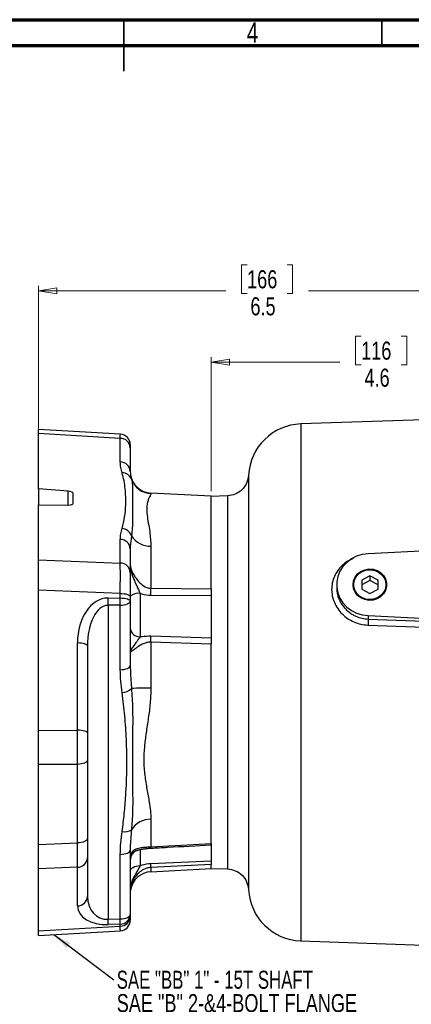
# Model space of a CAD drawing. Header units: inches. Extents: x 0.6 to 16.3, y 0.2 to 11.5.
# Tile 10 of 16: x 7.7 to 10.7, y 4 to 11.5. Entities that reach past the tile are written whole.
import ezdxf

# ---------------------------------------------------------------- set-up
doc = ezdxf.new("R2010")
doc.units = ezdxf.units.IN
doc.header["$MEASUREMENT"] = 0
doc.styles.add('SLDTEXTSTYLE0', font='TXT', dxfattribs={"width": 0.75})
doc.styles.add('SLDTEXTSTYLE2', font='TXT', dxfattribs={"width": 0.695652})
doc.dimstyles.new('SLDDIMSTYLE0', dxfattribs={"dimtxt": 0.137795, "dimasz": 0.14, "dimexe": 0, "dimexo": 0.0625, "dimgap": 0.034449, "dimtad": 0, "dimdec": 1, "dimlfac": 1.5, "dimrnd": 1e-09, "dimzin": 12, "dimdsep": 46, "dimtxsty": 'SLDTEXTSTYLE0', "dimblk1": 'CLOSED', "dimblk2": 'CLOSED', "dimsah": 1, "dimcen": 0.09, "dimadec": 0, "dimazin": 3, "dimtfac": 1, "dimtofl": 0, "dimtmove": 0, "dimatfit": 3, "dimldrblk": 'CLOSED', "dimfxl": 0, "dimfrac": 2, "dimtolj": 1, "dimtzin": 12, "dimarcsym": 0})
doc.dimstyles.new('SLDDIMSTYLE3', dxfattribs={"dimtxt": 0.137795, "dimasz": 0.14, "dimexe": 0, "dimexo": 0.0625, "dimgap": 0.034449, "dimtad": 0, "dimdec": 1, "dimlfac": 1.5, "dimrnd": 1e-09, "dimzin": 12, "dimdsep": 46, "dimtxsty": 'SLDTEXTSTYLE0', "dimblk1": 'CLOSED', "dimblk2": 'CLOSED', "dimsah": 1, "dimcen": 0.09, "dimadec": 0, "dimazin": 3, "dimtfac": 1, "dimtdec": 1, "dimtofl": 0, "dimtmove": 0, "dimatfit": 3, "dimldrblk": 'CLOSED', "dimfxl": 0, "dimfrac": 2, "dimtolj": 1, "dimtzin": 12, "dimarcsym": 0})
doc.dimstyles.new('SLDDIMSTYLE4', dxfattribs={"dimtxt": 0.18, "dimasz": 0.14, "dimexe": 0, "dimexo": 0.0625, "dimgap": 0, "dimtad": 0, "dimtih": 1, "dimtoh": 1, "dimdec": 0, "dimrnd": 1e-09, "dimzin": 0, "dimdsep": 46, "dimtxsty": 'Standard', "dimsah": 1, "dimcen": 0.09, "dimadec": 0, "dimazin": 0, "dimtfac": 0.14, "dimtdec": 0, "dimtofl": 0, "dimtmove": 0, "dimatfit": 3, "dimfxl": 0, "dimfrac": 2, "dimtolj": 1, "dimtzin": 0, "dimarcsym": 0})

# ---------------------------------------------------------------- blocks, each defined once
blk = doc.blocks.new('_Closed')
at = {"color": 0, "linetype": 'ByBlock', "lineweight": -2}
for p, q in [((-1, 0.166667), (0, 0)), ((-1, 0.166667), (-1, -0.166667)), ((0, 0), (-1, -0.166667)), ((0, 0), (-1, 0))]:
    blk.add_line(p, q, dxfattribs=at)
blk = doc.blocks.new('_D_7')
at = {"color": 7, "linetype": 'Continuous', "lineweight": 0}
for p, q in [((9.4053, 9.6265), (9.3633, 9.6265)), ((9.3633, 9.6265), (9.3633, 9.4077)), ((9.7108, 9.6265), (9.7528, 9.6265)), ((9.7528, 9.6265), (9.7528, 9.4077)), ((7.8136, 8.3785), (7.8136, 9.4674)), ((12.1756, 9.0762), (12.1756, 9.4674)), ((7.8136, 9.428), (9.2425, 9.428)), ((9.3633, 9.4077), (9.4053, 9.4077)), ((9.7528, 9.4077), (9.7108, 9.4077)), ((12.1756, 9.428), (9.8736, 9.428))]:
    blk.add_line(p, q, dxfattribs=at)
at = {"color": 7, "linetype": 'Continuous', "lineweight": 18, "xscale": 0.14, "yscale": 0.14, "rotation": 180.0000000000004}
blk.add_blockref('_Closed', (7.8136, 9.428), dxfattribs=at)
at = {"color": 7, "linetype": 'Continuous', "lineweight": 18, "xscale": 0.14, "yscale": 0.14}
blk.add_blockref('_Closed', (12.1756, 9.428), dxfattribs=at)
at = {"color": 7, "linetype": 'Continuous', "lineweight": 18, "char_height": 0.1378, "attachment_point": 1, "style": 'SLDTEXTSTYLE0'}
for s, insert in [('166', (9.4053, 9.5854)), ('6.5', (9.4308, 9.3792))]:
    blk.add_mtext(s, dxfattribs=dict(at, insert=insert))
blk = doc.blocks.new('_D_8')
at = {"color": 7, "linetype": 'Continuous', "lineweight": 0}
for p, q in [((10.2755, 9.0823), (10.2336, 9.0823)), ((10.2336, 9.0823), (10.2336, 8.8636)), ((10.581, 9.0823), (10.623, 9.0823)), ((10.623, 9.0823), (10.623, 8.8636)), ((9.1303, 7.9008), (9.1303, 8.9232)), ((9.1303, 8.8838), (10.1127, 8.8838)), ((10.2336, 8.8636), (10.2755, 8.8636)), ((10.623, 8.8636), (10.581, 8.8636)), ((12.1756, 8.8838), (10.7438, 8.8838))]:
    blk.add_line(p, q, dxfattribs=at)
at = {"color": 7, "linetype": 'Continuous', "lineweight": 18, "xscale": 0.14, "yscale": 0.14, "rotation": 180.0000000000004}
blk.add_blockref('_Closed', (9.1303, 8.8838), dxfattribs=at)
at = {"color": 7, "linetype": 'Continuous', "lineweight": 18, "xscale": 0.14, "yscale": 0.14}
blk.add_blockref('_Closed', (12.1756, 8.8838), dxfattribs=at)
at = {"color": 7, "linetype": 'Continuous', "lineweight": 18, "char_height": 0.1378, "attachment_point": 1, "style": 'SLDTEXTSTYLE0'}
for s, insert in [('116', (10.2755, 9.0412)), ('4.6', (10.301, 8.835))]:
    blk.add_mtext(s, dxfattribs=dict(at, insert=insert))
blk = doc.blocks.new('SW_NOTE_0_2')
at = {"color": 0, "linetype": 'Continuous', "lineweight": 0, "char_height": 0.137795, "attachment_point": 1}
for s, insert, style in [('SAE "BB" 1" - 15T SHAFT', (0.0231, 0.0705), 'SLDTEXTSTYLE2'), ('SAE "B" 2-&4-BOLT FLANGE', (0.0231, -0.1077), 'SLDTEXTSTYLE0')]:
    blk.add_mtext(s, dxfattribs=dict(at, insert=insert, style=style))

msp = doc.modelspace()

# ---------------------------------------------------------------- linework, layer by layer
at = {"color": 7, "linetype": 'Continuous', "lineweight": 70}
for p, q in [((0.5906, 11.4961), (16.3386, 11.4961)), ((0.7874, 11.2992), (16.1417, 11.2992))]:
    msp.add_line(p, q, dxfattribs=at)
at = {"color": 7, "linetype": 'Continuous', "lineweight": 35}
for p, q in [((8.4646, 11.4961), (8.4646, 11.1024)), ((8.4646, 11.2992), (8.4646, 11.4961)), ((10.4331, 11.2992), (10.4331, 11.4961))]:
    msp.add_line(p, q, dxfattribs=at)
at = {"color": 7, "linetype": 'Continuous', "lineweight": 25}
for p, q in [((12.1756, 8.4952), (9.8146, 8.4128)), ((8.4382, 8.3354), (7.8136, 8.3714)), ((7.8136, 8.3391), (7.8136, 8.3714)), ((7.8136, 7.9187), (7.8136, 8.3391)), ((8.4378, 8.3032), (7.8136, 8.3391)), ((8.4378, 8.1229), (8.4378, 8.3032)), ((8.5136, 8.2555), (8.5136, 8.2302)), ((8.5136, 8.2302), (8.5136, 8.05)), ((8.0408, 7.8997), (7.8136, 7.9187)), ((7.8136, 7.9187), (7.8136, 7.7969)), ((9.1303, 7.8614), (8.6716, 7.8854)), ((8.0773, 7.8085), (8.0773, 7.8817)), ((9.2565, 7.8644), (9.1303, 7.86)), ((9.1303, 7.1561), (9.1303, 7.8614)), ((7.8136, 7.7969), (8.0408, 7.7941)), ((7.8136, 7.3764), (7.8136, 7.7969)), ((8.4378, 7.3526), (8.4378, 7.5328)), ((12.1756, 7.5138), (10.3291, 7.4235)), ((8.5138, 7.4657), (8.5136, 7.4598)), ((8.5136, 7.4598), (8.5136, 7.2796)), ((8.6716, 7.4808), (8.6716, 7.1598)), ((7.8136, 7.3764), (8.4378, 7.3526)), ((7.8136, 7.1444), (7.8136, 7.3764)), ((8.5136, 7.2796), (8.5136, 7.0973)), ((10.3423, 7.2547), (10.2798, 7.221)), ((10.2798, 7.221), (10.2798, 7.1536)), ((10.3423, 7.2188), (10.2798, 7.1852)), ((10.4048, 7.221), (10.3423, 7.2547)), ((10.3423, 7.2547), (10.3423, 7.2188)), ((10.4048, 7.1852), (10.3423, 7.2188)), ((10.4048, 7.1536), (10.4048, 7.221)), ((8.4378, 7.1206), (7.8136, 7.1444)), ((7.8136, 6.0762), (7.8136, 7.1444)), ((8.6716, 7.1598), (9.1303, 7.1561)), ((9.1303, 7.1561), (9.1303, 6.7349)), ((10.089, 7.1873), (10.089, 7.1655)), ((10.2798, 7.1536), (10.3423, 7.1199)), ((10.3423, 7.1199), (10.4048, 7.1536)), ((8.3449, 7.0856), (8.4378, 7.0859)), ((8.4378, 7.0859), (8.4378, 7.1206)), ((8.5136, 7.0973), (8.5136, 7.0626)), ((8.5136, 7.0626), (8.5136, 6.5708)), ((8.5895, 7.1197), (8.5895, 6.79)), ((9.1303, 7.1011), (8.6716, 7.1035)), ((8.4378, 7.0301), (8.3449, 7.0298)), ((8.3449, 7.0298), (8.3449, 4.6351)), ((8.4378, 6.5383), (8.4378, 7.0301)), ((10.3291, 6.9511), (11.7952, 6.8794)), ((10.3291, 6.9511), (10.3291, 6.9252)), ((10.3291, 6.9252), (11.1217, 6.8941)), ((10.3284, 6.8791), (11.121, 6.8487)), ((8.6716, 6.7964), (9.1303, 6.7814)), ((8.1112, 6.0772), (8.1112, 6.743)), ((8.187, 6.7197), (8.187, 6.0539)), ((8.6716, 6.7487), (8.6716, 6.3991)), ((9.1303, 6.7342), (8.6716, 6.7487)), ((9.1303, 5.214), (9.1303, 6.7342)), ((7.8136, 6.0762), (8.1112, 6.0772)), ((7.8136, 5.8159), (7.8136, 6.0762)), ((8.187, 6.0539), (8.187, 5.8494)), ((8.1112, 5.8169), (7.8136, 5.8159)), ((7.8136, 5.2066), (7.8136, 5.8159)), ((8.1112, 5.2183), (8.1112, 5.8169)), ((8.187, 5.8494), (8.187, 5.2508)), ((8.6716, 5.3983), (8.6716, 5.1884)), ((7.8136, 5.2066), (8.1112, 5.2183)), ((7.8136, 5.0206), (7.8136, 5.2066)), ((8.187, 5.2508), (8.187, 5.1046)), ((8.6716, 5.1884), (9.1303, 5.214)), ((9.1303, 5.214), (9.1303, 5.0524)), ((8.4378, 4.6388), (8.4378, 5.1306)), ((8.5136, 5.1631), (8.5136, 4.6712)), ((8.1112, 5.0322), (7.8136, 5.0206)), ((8.1112, 4.7374), (8.1112, 5.0322)), ((8.187, 5.1046), (8.187, 4.8098)), ((8.6716, 5.062), (9.1303, 5.0822)), ((9.1303, 5.0524), (8.6716, 5.0309)), ((9.1303, 5.0582), (9.1303, 5.0524)), ((9.1303, 5.0224), (9.1303, 5.0524)), ((7.8136, 4.5475), (7.8136, 5.0206)), ((8.6716, 4.9984), (9.1303, 5.0224)), ((9.1303, 5.0238), (9.2565, 5.0194)), ((8.5198, 4.8915), (8.5136, 4.8483)), ((8.5136, 4.6712), (8.5136, 4.6559)), ((8.5136, 4.6559), (8.5136, 4.6283)), ((7.8136, 4.5475), (8.4378, 4.5835)), ((8.3449, 4.6351), (8.4378, 4.6388)), ((8.4378, 4.5989), (8.3449, 4.5952)), ((8.4378, 4.5835), (8.4378, 4.5989)), ((7.8136, 4.5124), (8.4382, 4.5484)), ((7.8136, 4.5124), (7.8136, 4.5475)), ((9.8146, 4.471), (10.8244, 4.4358))]:
    msp.add_line(p, q, dxfattribs=at)
at = {"color": 8, "linetype": 'Continuous', "lineweight": 25}
for p, q in [((9.8146, 8.4128), (9.8146, 6.4419)), ((8.0408, 7.7941), (8.0408, 7.8997)), ((8.6716, 7.8854), (8.6716, 7.8819)), ((9.8146, 6.4419), (9.8146, 4.471)), ((8.5895, 5.1703), (8.5895, 5.0449)), ((8.6716, 5.0309), (8.6716, 4.9984))]:
    msp.add_line(p, q, dxfattribs=at)
at = {"color": 8, "linetype": 'Continuous', "lineweight": 25, "flags": 128}
msp.add_lwpolyline([(8.4378, 8.3032), (8.4381, 8.324), (8.4382, 8.3343), (8.4382, 8.3354)], dxfattribs=at)
at = {"color": 7, "linetype": 'Continuous', "lineweight": 25, "flags": 128}
for points in [[(10.3291, 7.4235), (10.2843, 7.4175), (10.2414, 7.4042), (10.2017, 7.3841), (10.1665, 7.3576), (10.1369, 7.3257), (10.1138, 7.2895), (10.098, 7.2499), (10.09, 7.2084), (10.09, 7.1662), (10.098, 7.1247), (10.1138, 7.0852), (10.1369, 7.0489), (10.1665, 7.017), (10.2017, 6.9906), (10.2414, 6.9704), (10.2843, 6.9571), (10.3291, 6.9511)], [(10.2136, 7.1873), (10.2176, 7.2172), (10.2295, 7.2452), (10.2485, 7.2696), (10.2733, 7.2888), (10.3025, 7.3016), (10.3342, 7.3073), (10.3664, 7.3054), (10.3971, 7.2961), (10.4244, 7.2799), (10.4465, 7.258), (10.462, 7.2316), (10.47, 7.2024), (10.47, 7.1722), (10.462, 7.1431), (10.4465, 7.1167), (10.4244, 7.0947), (10.3971, 7.0785), (10.3664, 7.0692), (10.3342, 7.0673), (10.3025, 7.073), (10.2733, 7.0858), (10.2485, 7.105), (10.2295, 7.1294), (10.2176, 7.1574), (10.2136, 7.1873)], [(10.4647, 7.1873), (10.4609, 7.1589), (10.4496, 7.1323), (10.4315, 7.1091), (10.4079, 7.0908), (10.3801, 7.0786), (10.35, 7.0733), (10.3194, 7.0751), (10.2902, 7.0839), (10.2643, 7.0993), (10.2433, 7.1201), (10.2285, 7.1452), (10.2209, 7.173), (10.2209, 7.2016), (10.2285, 7.2294), (10.2433, 7.2545), (10.2643, 7.2754), (10.2902, 7.2907), (10.3194, 7.2996), (10.35, 7.3014), (10.3801, 7.296), (10.4079, 7.2838), (10.4315, 7.2655), (10.4496, 7.2424), (10.4609, 7.2157), (10.4647, 7.1873)], [(8.4378, 7.1206), (8.4528, 7.12), (8.4671, 7.1185), (8.4802, 7.1163), (8.4917, 7.1134), (8.501, 7.1099), (8.5079, 7.106), (8.5122, 7.1017), (8.5136, 7.0973)], [(8.4378, 7.0859), (8.4528, 7.0852), (8.4671, 7.0838), (8.4802, 7.0816), (8.4917, 7.0787), (8.501, 7.0752), (8.5079, 7.0712), (8.5122, 7.067), (8.5136, 7.0626)], [(8.4378, 7.0301), (8.4528, 7.031), (8.4671, 7.0331), (8.4802, 7.0362), (8.4917, 7.0402), (8.501, 7.0451), (8.5079, 7.0506), (8.5122, 7.0565), (8.5136, 7.0626)], [(8.187, 6.7197), (8.1855, 6.7241), (8.1813, 6.7284), (8.1744, 6.7323), (8.165, 6.7358), (8.1536, 6.7387), (8.1405, 6.7409), (8.1262, 6.7424), (8.1112, 6.743)], [(8.4378, 6.5383), (8.4528, 6.5392), (8.4671, 6.5412), (8.4802, 6.5443), (8.4917, 6.5484), (8.501, 6.5532), (8.5079, 6.5587), (8.5122, 6.5646), (8.5136, 6.5708)], [(8.187, 6.0539), (8.1855, 6.0583), (8.1813, 6.0626), (8.1744, 6.0665), (8.165, 6.07), (8.1536, 6.0729), (8.1405, 6.0751), (8.1262, 6.0766), (8.1112, 6.0772)], [(8.187, 5.8494), (8.1855, 5.8433), (8.1813, 5.8374), (8.1744, 5.8319), (8.165, 5.827), (8.1536, 5.823), (8.1405, 5.8199), (8.1262, 5.8179), (8.1112, 5.8169)], [(8.187, 5.2508), (8.1855, 5.2447), (8.1813, 5.2387), (8.1744, 5.2333), (8.165, 5.2284), (8.1536, 5.2244), (8.1405, 5.2213), (8.1262, 5.2192), (8.1112, 5.2183)], [(8.4378, 5.1306), (8.4528, 5.1315), (8.4671, 5.1335), (8.4802, 5.1366), (8.4917, 5.1407), (8.501, 5.1455), (8.5079, 5.151), (8.5122, 5.1569), (8.5136, 5.1631)], [(8.5136, 5.0018), (8.5151, 5.01), (8.5193, 5.0178), (8.5263, 5.0251), (8.5356, 5.0315), (8.547, 5.0369), (8.5601, 5.041), (8.5745, 5.0437), (8.5895, 5.0449)], [(8.4378, 4.6388), (8.4528, 4.6397), (8.4671, 4.6417), (8.4802, 4.6448), (8.4917, 4.6488), (8.501, 4.6537), (8.5079, 4.6592), (8.5122, 4.6651), (8.5136, 4.6712)]]:
    msp.add_lwpolyline(points, dxfattribs=at)
at = {"color": 7, "linetype": 'Continuous', "lineweight": 25}
for centre, radius, start, end in [((9.829, 7.9997), 0.4133, 92, 176.91928), ((8.4336, 8.2555), 0.08, 0, 86.12102), ((8.4374, 8.2268), 0.0764, 2.52839, 89.65052), ((8.4374, 8.0466), 0.0764, 2.52839, 89.65052), ((8.4543, 7.9656), 0.074, 21.68916, 91.98513), ((8.6803, 8.0519), 0.1667, 188.85369, 267), ((8.6802, 8.0482), 0.1666, 199.39466, 267.04645), ((8.4447, 7.5315), 0.0836, 20.5775, 85.20839), ((8.4374, 7.4564), 0.0764, 2.52839, 89.65052), ((8.6669, 7.6499), 0.1691, 211.72252, 271.59782), ((8.4374, 7.2762), 0.0764, 2.52839, 89.65052), ((7.3322, 7.1316), 1.3396, 358.79479, 1.20521), ((6.9707, 7.0577), 1.3745, 358.83753, 1.16247), ((7.0636, 7.058), 1.3745, 358.83753, 1.16247), ((8.5727, 7.0335), 0.0879, 79.03358, 132.25777), ((8.5872, 6.8637), 0.0738, 184.9481, 271.7898), ((7.7215, 6.7725), 0.9504, 358.56086, 1.43914), ((8.4444, 6.4772), 0.1134, 273.91613, 314.10137), ((8.6527, 3.8954), 2.5038, 89.5689, 92.96292), ((8.6671, 5.229), 0.1694, 88.49636, 148.11665), ((8.4722, 5.3968), 0.0936, 257.67274, 303.13221), ((8.5936, 5.0857), 0.08, 108.14927, 179.98996), ((8.111, 5.1083), 0.0761, 270.11362, 357.22325), ((8.2896, 5.0464), 0.3823, 357.66536, 2.33464), ((8.6803, 4.8319), 0.1667, 93, 171.14671), ((8.111, 4.8135), 0.0761, 270.11362, 357.22325), ((9.829, 4.8841), 0.4133, 183.08651, 268), ((8.4377, 4.6749), 0.0761, 270.11362, 357.22325), ((8.4377, 4.6596), 0.0761, 270.11362, 357.22325), ((7.6608, 4.6152), 0.6844, 358.3308, 1.6692), ((7.7537, 4.6188), 0.6844, 358.3308, 1.6692), ((8.4336, 4.6283), 0.08, 273.69374, 0)]:
    msp.add_arc(centre, radius, start, end, dxfattribs=at)
at = {"color": 8, "linetype": 'Continuous', "lineweight": 25}
msp.add_arc((8.5513, 5.1804), 0.1205, 358.82099, 3.81725, dxfattribs=at)
at = {"color": 7, "linetype": 'Continuous', "lineweight": 25}
for centre, major_axis, ratio, start_param, end_param in [((8.0373, 7.8837), (0.04, -0.0023), 0.405623, 0.023253, 1.506783), ((8.0373, 7.8104), (0.04, -0.0023), 0.405623, 4.822908, 6.306438), ((8.4336, 7.0114), (0.003, 0.3735), 0.009226, 5.009185, 5.864226), ((8.3578, 6.725), (-0.0231, 0.3602), 0.681753, 6.241926, 7.760363), ((8.3536, 6.7017), (-0.0123, 0.328), 0.506713, 6.26155, 7.779986), ((8.107, 5.9686), (-0.0003, 0.3733), 0.011946, 4.293958, 5.007439), ((8.107, 5.3705), (-0.0031, 0.3735), 0.008533, 3.578999, 4.29248), ((8.3536, 4.8278), (0.0547, 0.1873), 0.840639, 1.905061, 3.423497), ((8.3578, 4.7554), (0.2459, 0.0307), 0.640636, 3.061861, 4.580298)]:
    msp.add_ellipse(centre, major_axis=major_axis, ratio=ratio, start_param=start_param, end_param=end_param, dxfattribs=at)
at = {"color": 8, "linetype": 'Continuous', "lineweight": 25}
msp.add_ellipse((8.4336, 4.9221), major_axis=(-0.0046, 0.3737), ratio=0.000114, start_param=3.141595, end_param=3.57837, dxfattribs=at)
at = {"color": 7, "linetype": 'Continuous', "lineweight": 25}
for points, knots in [([(8.4517, 8.0395), (8.4479, 8.0534), (8.4402, 8.0813), (8.4386, 8.109), (8.4378, 8.1229)], [0, 0, 0, 0, 0.499196, 1, 1, 1, 1]), ([(8.4517, 7.6149), (8.459, 7.645), (8.4735, 7.7052), (8.482, 7.8063), (8.4783, 7.8975), (8.4674, 7.9785), (8.4569, 8.0192), (8.4517, 8.0395)], [0, 0, 0, 0, 0.215581, 0.431795, 0.715323, 0.857675, 1, 1, 1, 1]), ([(8.514, 8.0472), (8.5153, 8.033), (8.5169, 8.0155), (8.522, 7.9966), (8.523, 7.9929)], [0, 0, 0, 0, 0.80666, 1, 1, 1, 1]), ([(8.523, 7.9929), (8.5259, 7.9766), (8.5328, 7.9383), (8.5318, 7.8674), (8.5317, 7.7789), (8.5322, 7.6949), (8.5303, 7.6205), (8.5254, 7.5808), (8.523, 7.5609)], [0, 0, 0, 0, 0.150381, 0.354101, 0.558307, 0.778742, 0.889388, 1, 1, 1, 1]), ([(9.4162, 8.0219), (9.4129, 8.0015), (9.4062, 7.9606), (9.369, 7.9095), (9.3172, 7.8732), (9.2761, 7.8673), (9.2556, 7.8644)], [0, 0, 0, 0, 0.249993, 0.499985, 0.749992, 1, 1, 1, 1]), ([(8.6716, 7.8819), (8.6709, 7.8791), (8.6694, 7.8735), (8.6608, 7.8578), (8.6513, 7.8362), (8.6424, 7.8066), (8.6384, 7.7676), (8.6413, 7.7176), (8.6511, 7.6585), (8.6656, 7.582), (8.6694, 7.5183), (8.6716, 7.4808)], [0, 0, 0, 0, 0.093588, 0.187222, 0.282614, 0.377991, 0.490013, 0.602027, 0.718209, 0.834424, 1, 1, 1, 1]), ([(8.4378, 7.5328), (8.4386, 7.5466), (8.4401, 7.5742), (8.4478, 7.6013), (8.4517, 7.6149)], [0, 0, 0, 0, 0.498969, 1, 1, 1, 1]), ([(8.5136, 7.3382), (8.5136, 7.3381), (8.5136, 7.3363), (8.5137, 7.3328), (8.514, 7.3261), (8.5162, 7.3003), (8.53, 7.2498), (8.5614, 7.1837), (8.5808, 7.1395), (8.5895, 7.1197)], [0, 0, 0, 0, 0.001774, 0.026316, 0.050838, 0.099728, 0.398167, 0.730723, 1, 1, 1, 1]), ([(8.5136, 7.3382), (8.515, 7.3272), (8.5174, 7.3084), (8.5321, 7.2762), (8.553, 7.241), (8.5832, 7.2032), (8.6202, 7.1732), (8.6508, 7.161), (8.6665, 7.1601), (8.6716, 7.1598)], [0, 0, 0, 0, 0.176525, 0.301487, 0.431879, 0.650987, 0.829045, 0.945192, 1, 1, 1, 1]), ([(9.1303, 7.1561), (9.1303, 7.1479), (9.1303, 7.1305), (9.1303, 7.1112), (9.1303, 7.1011)], [0, 0, 0, 0, 0.472928, 1, 1, 1, 1]), ([(8.6716, 7.1035), (8.6488, 7.1055), (8.6206, 7.1081), (8.5945, 7.1178), (8.5895, 7.1197)], [0, 0, 0, 0, 0.807001, 1, 1, 1, 1]), ([(10.3291, 6.9252), (10.3292, 6.923), (10.3294, 6.9187), (10.3293, 6.9071), (10.329, 6.8933), (10.3286, 6.8838), (10.3284, 6.8791)], [0, 0, 0, 0, 0.250008, 0.499996, 0.750007, 1, 1, 1, 1]), ([(8.5895, 6.79), (8.5818, 6.7793), (8.5633, 6.7533), (8.5319, 6.7109), (8.5168, 6.6867), (8.5141, 6.6776), (8.5137, 6.6751), (8.5136, 6.674), (8.5136, 6.6734), (8.5136, 6.6733)], [0, 0, 0, 0, 0.239837, 0.582658, 0.884528, 0.94124, 0.969717, 0.998226, 1, 1, 1, 1]), ([(8.5895, 6.79), (8.5945, 6.7908), (8.6206, 6.7954), (8.6488, 6.7959), (8.6716, 6.7964)], [0, 0, 0, 0, 0.192999, 1, 1, 1, 1]), ([(9.1303, 6.7814), (9.1303, 6.7753), (9.1303, 6.7623), (9.1303, 6.7439), (9.1303, 6.7342)], [0, 0, 0, 0, 0.472928, 1, 1, 1, 1]), ([(8.6716, 6.7487), (8.6612, 6.7482), (8.6454, 6.7476), (8.6162, 6.7386), (8.5832, 6.7215), (8.5533, 6.6999), (8.5323, 6.6842), (8.5175, 6.6733), (8.515, 6.6733), (8.5136, 6.6733)], [0, 0, 0, 0, 0.112208, 0.170888, 0.348962, 0.56809, 0.693451, 0.823459, 1, 1, 1, 1]), ([(8.4522, 6.3641), (8.4482, 6.3929), (8.4401, 6.4507), (8.4386, 6.509), (8.4378, 6.5383)], [0, 0, 0, 0, 0.498941, 1, 1, 1, 1]), ([(8.5136, 6.5708), (8.5152, 6.5194), (8.5169, 6.4609), (8.5226, 6.4029), (8.5233, 6.3958)], [0, 0, 0, 0, 0.8769258, 1, 1, 1, 1]), ([(8.5233, 6.3958), (8.5265, 6.3448), (8.5335, 6.2323), (8.5317, 6.061), (8.529, 5.8438), (8.5316, 5.6419), (8.5333, 5.4547), (8.5266, 5.3639), (8.5233, 5.3184)], [0, 0, 0, 0, 0.135379, 0.298511, 0.461989, 0.730219, 0.86516, 1, 1, 1, 1]), ([(8.6716, 6.3991), (8.6702, 6.3605), (8.6676, 6.2832), (8.6518, 6.1692), (8.6345, 6.058), (8.6205, 5.9496), (8.6148, 5.8406), (8.6235, 5.7324), (8.6409, 5.627), (8.6576, 5.5374), (8.6691, 5.4612), (8.6708, 5.4193), (8.6716, 5.3983)], [0, 0, 0, 0, 0.1024152, 0.2052174, 0.3078817, 0.4081885, 0.5083878, 0.6191731, 0.7304645, 0.8415786, 0.9208141, 1, 1, 1, 1]), ([(8.4522, 5.3054), (8.458, 5.3508), (8.4698, 5.4417), (8.482, 5.6045), (8.4903, 5.7935), (8.4859, 5.9963), (8.4742, 6.1868), (8.4595, 6.305), (8.4522, 6.3641)], [0, 0, 0, 0, 0.128931, 0.258077, 0.460255, 0.662953, 0.83133, 1, 1, 1, 1]), ([(8.4378, 5.1306), (8.4386, 5.1597), (8.4401, 5.2181), (8.4481, 5.2762), (8.4522, 5.3054)], [0, 0, 0, 0, 0.498717, 1, 1, 1, 1]), ([(8.5233, 5.3184), (8.519, 5.2729), (8.514, 5.2209), (8.5137, 5.1694), (8.5136, 5.1631)], [0, 0, 0, 0, 0.876463, 1, 1, 1, 1]), ([(8.5136, 5.103), (8.515, 5.1152), (8.5174, 5.1361), (8.5321, 5.1558), (8.553, 5.1715), (8.5832, 5.1809), (8.6202, 5.1852), (8.6508, 5.1871), (8.6665, 5.1881), (8.6716, 5.1884)], [0, 0, 0, 0, 0.176525, 0.301487, 0.431879, 0.650987, 0.829045, 0.945192, 1, 1, 1, 1]), ([(8.6718, 5.1779), (8.7141, 5.1802), (8.8669, 5.1887), (9.0198, 5.1971), (9.1304, 5.2032)], [0, 0, 0, 0, 0.276255, 1, 1, 1, 1]), ([(9.1303, 5.214), (9.1303, 5.2099), (9.1303, 5.2035), (9.1303, 5.2043), (9.1303, 5.2047)], [0, 0, 0, 0, 0.640979, 1, 1, 1, 1]), ([(8.5149, 5.1162), (8.5193, 5.127), (8.5288, 5.1498), (8.5542, 5.156), (8.5668, 5.1615), (8.5686, 5.1623)], [0, 0, 0, 0, 0.433956, 0.918217, 1, 1, 1, 1]), ([(8.5573, 5.1571), (8.5599, 5.1583), (8.5682, 5.1621), (8.5873, 5.1671), (8.6126, 5.1721), (8.6411, 5.1756), (8.6613, 5.1775), (8.6718, 5.1779), (8.6718, 5.1779)], [0, 0, 0, 0, 0.105335, 0.334486, 0.5556, 0.769581, 0.999228, 1, 1, 1, 1]), ([(8.5895, 5.0449), (8.5812, 5.0294), (8.5622, 4.9938), (8.5308, 4.9432), (8.5165, 4.8926), (8.514, 4.8631), (8.5137, 4.8549), (8.5136, 4.8506), (8.5136, 4.8484), (8.5136, 4.8483)], [0, 0, 0, 0, 0.256914, 0.593835, 0.893675, 0.945844, 0.972023, 0.998226, 1, 1, 1, 1]), ([(8.5895, 5.0449), (8.5945, 5.0467), (8.6206, 5.0562), (8.6488, 5.0594), (8.6716, 5.062)], [0, 0, 0, 0, 0.192999, 1, 1, 1, 1]), ([(9.2556, 5.0194), (9.2761, 5.0164), (9.3172, 5.0105), (9.369, 4.9742), (9.4062, 4.9231), (9.4129, 4.8822), (9.4162, 4.8618)], [0, 0, 0, 0, 0.250001, 0.500005, 0.75, 1, 1, 1, 1])]:
    msp.add_open_spline(points, degree=3, knots=knots, dxfattribs=at)
at = {"color": 8, "linetype": 'Continuous', "lineweight": 25}
for points, knots in [([(9.4162, 8.0219), (9.4162, 8.0219), (9.4162, 8.0217), (9.4162, 8.02), (9.4162, 8.016), (9.4162, 8.0095), (9.4162, 8.002), (9.4162, 7.9943), (9.4162, 7.9853), (9.4162, 7.9736), (9.4162, 7.9575), (9.4162, 7.9387), (9.4162, 7.9198), (9.4162, 7.8988), (9.4162, 7.8721), (9.4162, 7.8346), (9.4162, 7.7876), (9.4162, 7.7405), (9.4162, 7.6994), (9.4162, 7.6696), (9.4162, 7.6396), (9.4162, 7.6039), (9.4162, 7.5534), (9.4162, 7.4916), (9.4162, 7.4229), (9.4162, 7.3564), (9.4162, 7.2997), (9.4162, 7.2514), (9.4162, 7.2131), (9.4162, 7.1757), (9.4162, 7.1374), (9.4162, 7.0951), (9.4162, 7.0356), (9.4162, 6.9661), (9.4162, 6.8946), (9.4162, 6.8356), (9.4162, 6.7779), (9.4162, 6.6879), (9.4162, 6.6076), (9.4162, 6.5434), (9.4162, 6.5234), (9.4162, 6.5034), (9.4162, 6.4834), (9.4162, 6.4634), (9.4162, 6.444), (9.4162, 6.4179), (9.4162, 6.3786), (9.4162, 6.3251), (9.4162, 6.2694), (9.4162, 6.2184), (9.4162, 6.1726), (9.4162, 6.1274), (9.4162, 6.0559), (9.4162, 5.9585), (9.4162, 5.866), (9.4162, 5.8026), (9.4162, 5.7673), (9.4162, 5.7325), (9.4162, 5.698), (9.4162, 5.664), (9.4162, 5.6305), (9.4162, 5.5974), (9.4162, 5.5695), (9.4162, 5.5435), (9.4162, 5.5135), (9.4162, 5.4725), (9.4162, 5.4271), (9.4162, 5.3855), (9.4162, 5.3526), (9.4162, 5.2843), (9.4162, 5.1854), (9.4162, 5.0702), (9.4162, 5.0025), (9.4162, 4.9662), (9.4162, 4.9526), (9.4162, 4.94), (9.4162, 4.9272), (9.4162, 4.9128), (9.4162, 4.9001), (9.4162, 4.8909), (9.4162, 4.8846), (9.4162, 4.8789), (9.4162, 4.8729), (9.4162, 4.8676), (9.4162, 4.8639), (9.4162, 4.8623), (9.4162, 4.8614), (9.4162, 4.8618), (9.4162, 4.8618)], [0, 0, 0, 0, 0.006319, 0.0161231, 0.0289826, 0.0413248, 0.051654, 0.0601765, 0.0681487, 0.0787006, 0.0911195, 0.104863, 0.1160933, 0.1245435, 0.1392452, 0.1561408, 0.1752307, 0.196356, 0.2079244, 0.2171464, 0.225448, 0.2362425, 0.2496546, 0.2695008, 0.2875225, 0.30372, 0.3196571, 0.3288252, 0.3379934, 0.3463818, 0.3545401, 0.3639705, 0.3746731, 0.3937467, 0.4088821, 0.4200788, 0.4307113, 0.4447179, 0.4755228, 0.4795583, 0.4835938, 0.4876293, 0.4916648, 0.4957003, 0.4997358, 0.5034079, 0.5114598, 0.5234884, 0.535781, 0.5452514, 0.5545836, 0.5637985, 0.573082, 0.5987937, 0.6247818, 0.6326002, 0.6404186, 0.648237, 0.6560554, 0.6638737, 0.671692, 0.6795102, 0.6873283, 0.6918078, 0.6985116, 0.7094924, 0.7227152, 0.7337529, 0.7427935, 0.7498368, 0.7914832, 0.8331293, 0.874776, 0.8835279, 0.8922798, 0.8985208, 0.9070771, 0.9181057, 0.9306141, 0.9398558, 0.945641, 0.9522097, 0.961167, 0.9721915, 0.9828898, 0.9920891, 0.999855, 1, 1, 1, 1]), ([(9.2556, 7.8644), (9.2556, 7.862), (9.2556, 7.8573), (9.2556, 7.8196), (9.2556, 7.7599), (9.2556, 7.6773), (9.2556, 7.5737), (9.2556, 7.4506), (9.2556, 7.3103), (9.2556, 7.1552), (9.2556, 6.9878), (9.2556, 6.8111), (9.2556, 6.6281), (9.2556, 6.4419), (9.2556, 6.2557), (9.2556, 6.0727), (9.2556, 5.896), (9.2556, 5.7286), (9.2556, 5.5735), (9.2556, 5.4332), (9.2556, 5.3101), (9.2556, 5.2064), (9.2556, 5.1241), (9.2556, 5.0635), (9.2556, 5.0294), (9.2556, 5.0154), (9.2556, 5.0194), (9.2556, 5.0194)], [0, 0, 0, 0, 0.0415607, 0.0832312, 0.1249017, 0.1665722, 0.2082428, 0.2499133, 0.2915838, 0.3332543, 0.3749248, 0.4165953, 0.4582658, 0.4999363, 0.5416069, 0.5832774, 0.6249479, 0.6666184, 0.7082889, 0.7499594, 0.7916299, 0.8333005, 0.874971, 0.9166415, 0.958312, 0.9999825, 1, 1, 1, 1]), ([(8.523, 7.5609), (8.519, 7.5339), (8.5143, 7.5026), (8.5138, 7.4701), (8.5138, 7.4657)], [0, 0, 0, 0, 0.86506, 1, 1, 1, 1]), ([(10.2148, 7.3877), (10.2005, 7.3809), (10.1699, 7.3663), (10.1299, 7.3345), (10.0952, 7.2954), (10.0697, 7.2507), (10.0539, 7.2021), (10.0486, 7.1513), (10.0539, 7.1001), (10.0696, 7.0503), (10.0952, 7.004), (10.1296, 6.9627), (10.1718, 6.9282), (10.2201, 6.9019), (10.2729, 6.8842), (10.3099, 6.8808), (10.3284, 6.8791)], [0, 0, 0, 0, 0.0632363, 0.135518, 0.2075481, 0.2793738, 0.3509889, 0.4224724, 0.4939838, 0.5655307, 0.6373981, 0.7094363, 0.7816908, 0.854351, 0.9270486, 1, 1, 1, 1]), ([(10.089, 7.1655), (10.0893, 7.1559), (10.0901, 7.1364), (10.0962, 7.1066), (10.106, 7.0776), (10.1199, 7.0496), (10.1372, 7.0236), (10.1588, 6.9988), (10.1833, 6.9772), (10.2097, 6.9595), (10.242, 6.943), (10.2815, 6.9295), (10.3135, 6.9266), (10.3291, 6.9252)], [0, 0, 0, 0, 0.079674, 0.163, 0.249757, 0.329964, 0.416641, 0.500025, 0.592409, 0.675799, 0.750197, 0.878001, 1, 1, 1, 1]), ([(8.6716, 5.0309), (8.6612, 5.0296), (8.6454, 5.0278), (8.6162, 5.0169), (8.5833, 4.9963), (8.5531, 4.9645), (8.5327, 4.9292), (8.5218, 4.9068), (8.52, 4.8932), (8.5198, 4.8915)], [0, 0, 0, 0, 0.133275, 0.202973, 0.414482, 0.674752, 0.82365, 0.978069, 1, 1, 1, 1])]:
    msp.add_open_spline(points, degree=3, knots=knots, dxfattribs=at)

# ---------------------------------------------------------------- block references
at = {"color": 7, "linetype": 'Continuous', "lineweight": 0}
msp.add_blockref('SW_NOTE_0_2', (8.3874, 4.1727), dxfattribs=at)

# ---------------------------------------------------------------- texts
at = {"color": 7, "linetype": 'Continuous', "lineweight": 0, "insert": (9.4472, 11.476), "char_height": 0.1562, "attachment_point": 2, "style": 'SLDTEXTSTYLE0'}
msp.add_mtext('4', dxfattribs=at)

# ---------------------------------------------------------------- dimensions: what is measured, and where the dimension line sits
at = {"color": 7, "linetype": 'Continuous', "lineweight": 18}
for base, p2, dimstyle, picture, middle in [((7.8136, 9.428), (7.8136, 8.3391), 'SLDDIMSTYLE3', '_D_7', (9.5581, 9.428)), ((9.1303, 8.8838), (9.1303, 7.8614), 'SLDDIMSTYLE0', '_D_8', (10.4283, 8.8838))]:
    dim = msp.add_linear_dim(base=base, p1=(12.1756, 9.0368), p2=p2, dimstyle=dimstyle, dxfattribs=at)
    dim.commit()
    dim.dimension.update_dxf_attribs({"geometry": picture, "text_midpoint": middle, "dimtype": 160})

# ---------------------------------------------------------------- leaders
at = {"color": 7, "linetype": 'Continuous', "lineweight": 0}
msp.add_leader([(7.9295, 4.5191), (8.3874, 4.1727)], dimstyle='SLDDIMSTYLE4', dxfattribs=at)

doc.saveas('drawing.dxf')
